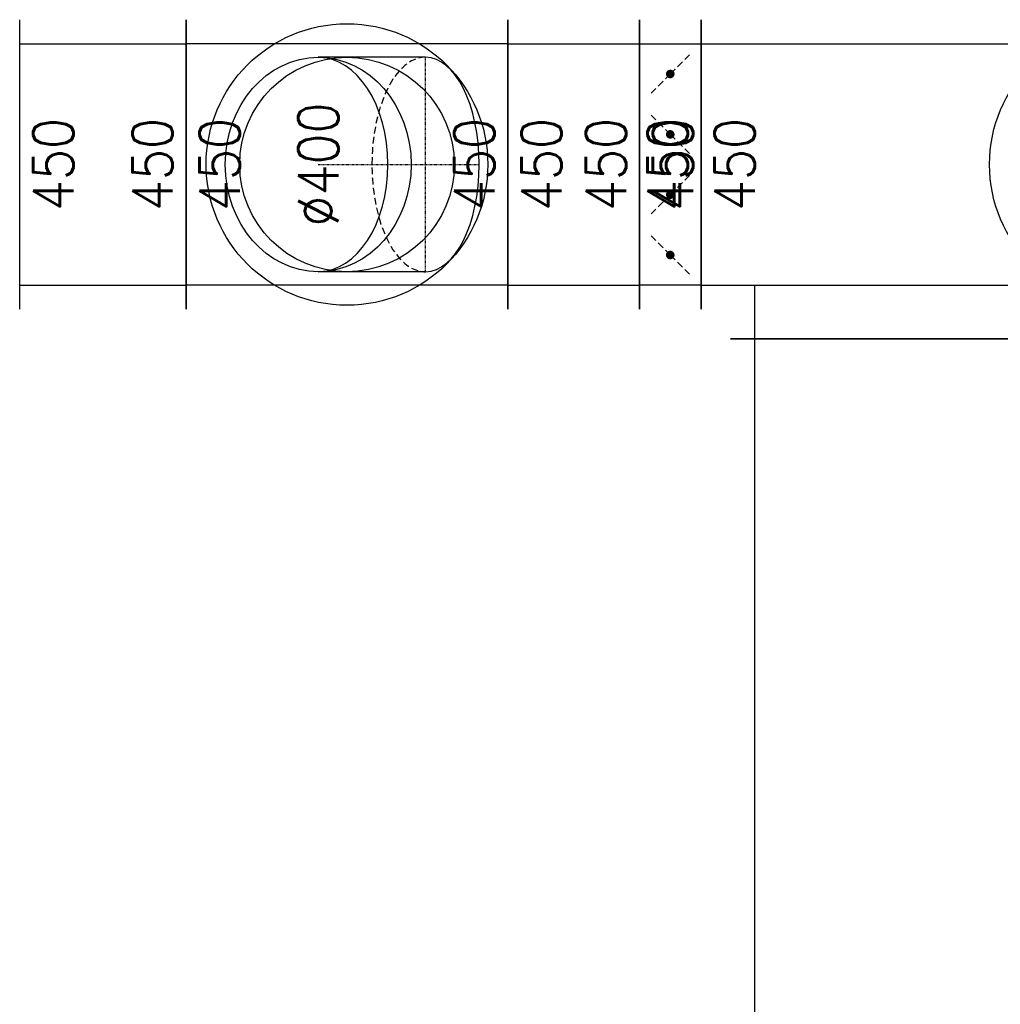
# Model space of a CAD drawing. Header units: millimetres. Extents: x -56303 to -45239, y -20463 to -4540.
# Tile 232 of 256: x -47245 to -47062, y -11168 to -10984. Entities that reach past the tile are written whole.
import ezdxf

# ---------------------------------------------------------------- set-up
doc = ezdxf.new("R2010")
doc.units = ezdxf.units.MM
doc.linetypes.add('DASHDOT', pattern=[1, 0.5, -0.25, 0, -0.25])
doc.linetypes.add('DASHED', pattern=[19.05, 12.7, -6.35])
for name, color, linetype in [('FLUID-N1', 7, 'Continuous'), ('FLUID-N1-75-DIM', 7, 'Continuous'), ('FLUID-N1-SYM', 7, 'Continuous')]:
    doc.layers.add(name, color=color, linetype=linetype)
doc.styles.add('OPIS1', font='ROMANS.SHX', dxfattribs={"width": 0.9})

# ---------------------------------------------------------------- blocks, each defined once
blk = doc.blocks.new('*U1338')
at = {"color": 0, "linetype": 'ByBlock', "lineweight": -2}
blk.add_circle((0, 0), 200, dxfattribs=at)
blk = doc.blocks.new('*U1335')
at = {"color": 0, "linetype": 'ByBlock', "lineweight": -2}
for p, q in [((159.8, 200), (-40.2, 200)), ((159.8, -200), (-40.2, -200))]:
    blk.add_line(p, q, dxfattribs=at)
blk.add_ellipse((-40.2, 0), major_axis=(0, 200), ratio=0.866025, dxfattribs=at)
at = {"color": 7, "linetype": 'Continuous'}
blk.add_ellipse((-40.2, 0), major_axis=(0, 200), ratio=0.649519, start_param=3.141593, end_param=6.283185, dxfattribs=at)
at = {"color": 7, "linetype": 'DASHED'}
blk.add_ellipse((159.8, 0), major_axis=(0, 200), ratio=0.5, start_param=0, end_param=3.141593, dxfattribs=at)
at = {"color": 0, "linetype": 'ByBlock', "lineweight": -2}
blk.add_ellipse((159.8, 0), major_axis=(0, 200), ratio=0.5, start_param=3.141593, end_param=6.283185, dxfattribs=at)
at = {"layer": 'FLUID-N1-SYM', "color": 7, "linetype": 'DASHDOT'}
for p, q in [((159.8, -200), (159.8, 200)), ((-40.2, 0), (259.8, 0))]:
    blk.add_line(p, q, dxfattribs=at)
blk = doc.blocks.new('*U1384')
at = {"color": 7, "linetype": 'Continuous'}
blk.add_circle((0, 0), 262.5, dxfattribs=at)
at = {"color": 0, "linetype": 'ByBlock', "lineweight": -2}
blk.add_circle((0, 0), 200, dxfattribs=at)
blk = doc.blocks.new('*U1383')
at = {"color": 7, "linetype": 'Continuous'}
blk.add_circle((0, 0), 262.5, dxfattribs=at)
at = {"color": 0, "linetype": 'ByBlock', "lineweight": -2}
blk.add_circle((0, 0), 200, dxfattribs=at)
blk = doc.blocks.new('*U1382')
at = {"color": 132, "linetype": 'Continuous', "lineweight": -2}
for p, q in [((-300, -270), (-300, 270)), ((300, 270), (300, -270))]:
    blk.add_line(p, q, dxfattribs=at)
at = {"color": 0, "linetype": 'ByBlock', "lineweight": -2}
for p, q in [((-300, 225), (300, 225)), ((-300, -225), (300, -225))]:
    blk.add_line(p, q, dxfattribs=at)
blk.add_circle((0, 0), 200, dxfattribs=at)
blk = doc.blocks.new('*U1380')
at = {"color": 132, "linetype": 'Continuous', "lineweight": -2}
for p, q in [((-57.5, -270), (-57.5, 270)), ((57.5, 270), (57.5, -270))]:
    blk.add_line(p, q, dxfattribs=at)
at = {"color": 0, "linetype": 'ByBlock', "lineweight": -2}
for p, q in [((-57.5, 225), (57.5, 225)), ((57.5, -225), (-57.5, -225))]:
    blk.add_line(p, q, dxfattribs=at)
at = {"color": 7, "linetype": 'DASHED'}
for p, q in [((0, 168.8), (-39.8, 208.5)), ((0, 168.8), (39.8, 129)), ((0, 56.2), (39.8, 96)), ((0, 56.2), (-39.8, 16.5)), ((0, -56.2), (-39.8, -16.5)), ((0, -56.2), (39.8, -96)), ((0, -168.8), (39.8, -129)), ((0, -168.8), (-39.8, -208.5))]:
    blk.add_line(p, q, dxfattribs=at)
at = {"color": 7, "linetype": 'Continuous'}
for points in [[(-4, 168.8, 8, 8, 1), (4, 168.8, 8, 8, 1)], [(-4, 56.2, 8, 8, 1), (4, 56.2, 8, 8, 1)], [(-4, -56.2, 8, 8, 1), (4, -56.2, 8, 8, 1)], [(-4, -168.8, 8, 8, 1), (4, -168.8, 8, 8, 1)]]:
    blk.add_lwpolyline(points, format="xyseb", close=True, dxfattribs=at)
blk = doc.blocks.new('*U1378')
at = {"color": 132, "linetype": 'Continuous', "lineweight": -2}
for p, q in [((-122.5, -270), (-122.5, 270)), ((122.5, 270), (122.5, -270))]:
    blk.add_line(p, q, dxfattribs=at)
at = {"color": 0, "linetype": 'ByBlock', "lineweight": -2}
for p, q in [((-122.5, 225), (122.5, 225)), ((-122.5, -225), (122.5, -225))]:
    blk.add_line(p, q, dxfattribs=at)
blk = doc.blocks.new('*U1377')
at = {"color": 132, "linetype": 'Continuous', "lineweight": -2}
for p, q in [((-800, -270), (-800, 270)), ((800, 270), (800, -270)), ((745, -325), (-745, -325))]:
    blk.add_line(p, q, dxfattribs=at)
at = {"color": 0, "linetype": 'ByBlock', "lineweight": -2}
for p, q in [((-800, 225), (800, 225)), ((-800, -225), (800, -225)), ((-700, -325), (-700, -225)), ((700, -225), (700, -325))]:
    blk.add_line(p, q, dxfattribs=at)
blk = doc.blocks.new('*U1374')
at = {"color": 132, "linetype": 'Continuous', "lineweight": -2}
for p, q in [((-155, -270), (-155, 270)), ((155, 270), (155, -270))]:
    blk.add_line(p, q, dxfattribs=at)
at = {"color": 0, "linetype": 'ByBlock', "lineweight": -2}
for p, q in [((-155, 225), (155, 225)), ((-155, -225), (155, -225))]:
    blk.add_line(p, q, dxfattribs=at)
blk = doc.blocks.new('*U1333')
at = {"color": 132, "linetype": 'Continuous', "lineweight": -2}
for p, q in [((-913.5, -745), (-913.5, 745)), ((913.5, 745), (913.5, -745))]:
    blk.add_line(p, q, dxfattribs=at)
at = {"color": 0, "linetype": 'ByBlock', "lineweight": -2}
for p, q in [((-913.5, 700), (913.5, 700)), ((-913.5, -700), (913.5, -700))]:
    blk.add_line(p, q, dxfattribs=at)

msp = doc.modelspace()

# ---------------------------------------------------------------- block references
at = {"layer": 'FLUID-N1', "color": 132, "linetype": 'Continuous', "xscale": 0.09999999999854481, "yscale": 0.1000000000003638, "zscale": 0.1}
for name, p in [('*U1374', (-47229.68, -11011.06)), ('*U1378', (-47141.93, -11011.06)), ('*U1377', (-47038.18, -11011.06)), ('*U1383', (-47184.18, -11011.06)), ('*U1384', (-47038.18, -11011.06)), ('*U1335', (-47185.52, -11011.06)), ('*U1338', (-47184.18, -11011.06))]:
    msp.add_blockref(name, p, dxfattribs=at)
at = {"layer": 'FLUID-N1', "color": 132, "linetype": 'Continuous', "zscale": 0.1}
for name, p, xscale, yscale, rotation in [('*U1382', (-47184.18, -11011.06), 0.1000000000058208, 0.1000000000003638, 180), ('*U1380', (-47123.93, -11011.06), 0.09999999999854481, 0.1000000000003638, 180), ('*U1333', (-47038.18, -11134.91), 0.09999999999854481, 0.09999999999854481, 90)]:
    msp.add_blockref(name, p, dxfattribs=dict(at, xscale=xscale, yscale=yscale, rotation=rotation))

# ---------------------------------------------------------------- texts
at = {"layer": 'FLUID-N1-75-DIM', "color": 61, "char_height": 7.5, "attachment_point": 5, "rotation": 90, "style": 'OPIS1'}
for s, insert in [('∅400\\P', (-47189.54, -11011.06)), ('450\\P450', (-47245.18, -11011.06)), ('450\\P450', (-47214.18, -11011.06)), ('450\\P450', (-47154.18, -11011.06)), ('450\\P450', (-47129.68, -11011.06)), ('450\\P450', (-47118.18, -11011.06))]:
    msp.add_mtext(s, dxfattribs=dict(at, insert=insert))

doc.saveas('drawing.dxf')
